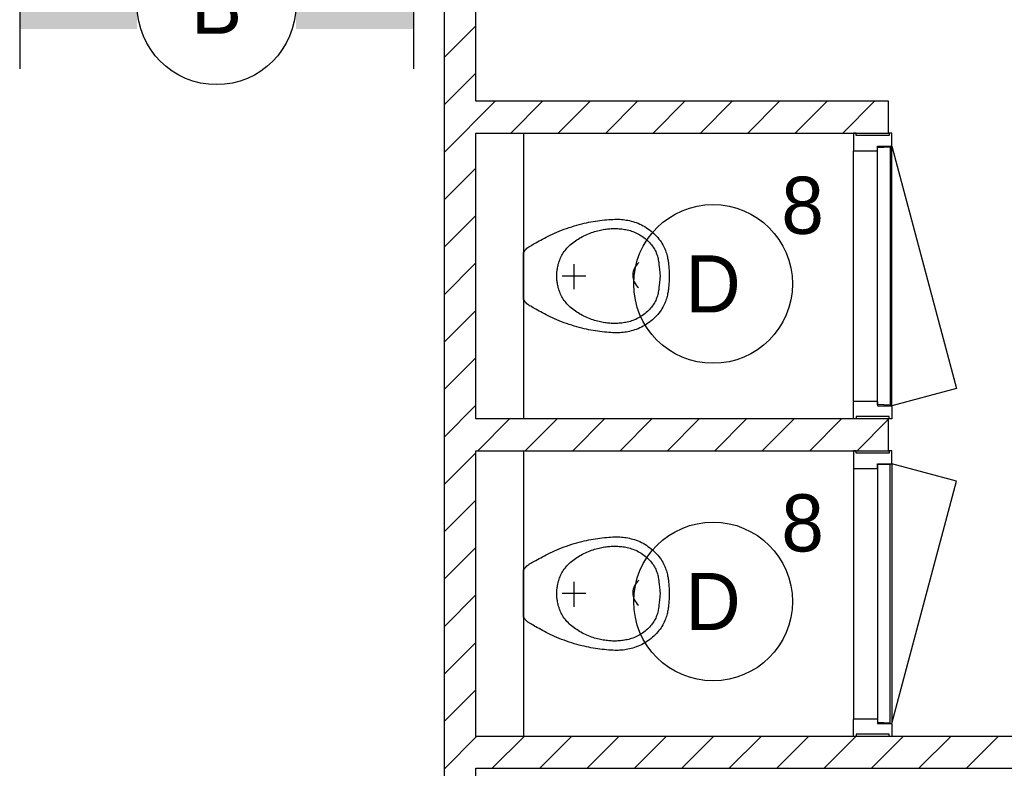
# Model space of a CAD drawing. Header units: millimetres. Extents: x -14827 to 65869, y -40284 to 56382.
# Tile 19 of 53: x 42876 to 45977, y 23810 to 26167. Entities that reach past the tile are written whole.
import ezdxf
from ezdxf.enums import TextEntityAlignment as Align

# ---------------------------------------------------------------- set-up
doc = ezdxf.new("R2010")
doc.units = ezdxf.units.MM
doc.header["$LTSCALE"] = 100
for name, color, linetype in [('AA32XI--_HOUT', 242, 'Continuous'), ('EL6311--', 130, 'Continuous'), ('xref', 9, 'Continuous')]:
    doc.layers.add(name, color=color, linetype=linetype)
doc.styles.add('BURO-018', font='BUROFONT', dxfattribs={"height": 180})

# ---------------------------------------------------------------- blocks, each defined once
blk = doc.blocks.new('1115B61240')
at = {"color": 0}
for p, q in [((-6.2, 2), (-6.2, -2)), ((6.2, 2), (6.2, -2))]:
    blk.add_line(p, q, dxfattribs=at)
at = {"color": 0, "linetype": 'Continuous'}
blk.add_circle((0, 0), 2.5, dxfattribs=at)
at = {"color": 0}
for points in [[(-2.5, 0.75), (-6.2, 0.75), (-2.5, -0.75), (-6.2, -0.75)], [(2.5, 0.75), (6.2, 0.75), (2.5, -0.75), (6.2, -0.75)]]:
    blk.add_solid(points, dxfattribs=at)
at = {"color": 0, "linetype": 'Continuous', "style": 'BURO-018'}
for tag, p in [('E_GKAST', (0, 8)), ('E_GROEP', (0, 5)), ('E_SGROEP', (4.5, 5)), ('E_ARMCODE', (0, 0)), ('E_SLET', (4.5, -3))]:
    blk.add_attdef(tag, text='', height=1.8, dxfattribs=at).set_placement(p, align=Align.MIDDLE)
blk = doc.blocks.new('1115B3A')
at = {"color": 0, "linetype": 'Continuous'}
blk.add_circle((0, 0), 2.5, dxfattribs=at)
at = {"color": 0, "linetype": 'Continuous', "style": 'BURO-018'}
for tag, p in [('E_GKAST', (0, 8)), ('E_GROEP', (0, 5)), ('E_SGROEP', (4.5, 5)), ('E_ARMCODE', (0, 0)), ('E_SLET', (4.5, -1))]:
    blk.add_attdef(tag, text='', height=1.8, dxfattribs=at).set_placement(p, align=Align.MIDDLE)

msp = doc.modelspace()

# ---------------------------------------------------------------- hatches: boundary and pattern name
at = {"layer": 'AA32XI--_HOUT'}
h = msp.add_hatch(dxfattribs=at)
h.set_pattern_fill('', color=256, scale=880, style=0, pattern_type=0)
h.set_pattern_definition([])
h.paths.add_polyline_path([(45502.6, 25810), (45502.6, 25756), (45504.6, 25754), (45575.6, 25754), (45577.6, 25756), (45577.6, 25769), (45620.6, 25769), (45622.6, 25771), (45622.6, 25810), (45614.6, 25810), (45614.6, 25802), (45510.6, 25802), (45510.6, 25810)])
h = msp.add_hatch(dxfattribs=at)
h.set_pattern_fill('', color=256, scale=880, angle=90, style=0, pattern_type=0)
h.set_pattern_definition([])
h.paths.add_polyline_path([(45502.6, 24910), (45502.6, 24964), (45504.6, 24966), (45575.6, 24966), (45577.6, 24964), (45577.6, 24951), (45620.6, 24951), (45622.6, 24949), (45622.6, 24910), (45614.6, 24910), (45614.6, 24918), (45510.6, 24918), (45510.6, 24910)])
h = msp.add_hatch(dxfattribs=at)
h.set_pattern_fill('', color=256, scale=880, style=0, pattern_type=0)
h.set_pattern_definition([])
h.paths.add_polyline_path([(45502.6, 24810), (45502.6, 24756), (45504.6, 24754), (45575.6, 24754), (45577.6, 24756), (45577.6, 24769), (45620.6, 24769), (45622.6, 24771), (45622.6, 24810), (45614.6, 24810), (45614.6, 24802), (45510.6, 24802), (45510.6, 24810)])
h = msp.add_hatch(dxfattribs=at)
h.set_pattern_fill('', color=256, scale=880, angle=90, style=0, pattern_type=0)
h.set_pattern_definition([])
h.paths.add_polyline_path([(45502.6, 23910), (45502.6, 23964), (45504.6, 23966), (45575.6, 23966), (45577.6, 23964), (45577.6, 23951), (45620.6, 23951), (45622.6, 23949), (45622.6, 23910), (45614.6, 23910), (45614.6, 23918), (45510.6, 23918), (45510.6, 23910)])

# ---------------------------------------------------------------- linework, layer by layer
at = {"layer": 'xref'}
for p, q in [((44212.6, 28810), (44212.6, 20010)), ((44312.6, 25910), (44312.6, 27700)), ((44212.6, 26047.8), (44312.6, 26147.8)), ((44212.6, 25898.5), (44312.6, 25998.5)), ((44212.6, 25749.1), (44373.5, 25910)), ((45612.6, 25910), (44312.6, 25910)), ((44422.9, 25810), (44522.9, 25910)), ((44572.2, 25810), (44672.2, 25910)), ((44721.6, 25810), (44821.6, 25910)), ((44870.9, 25810), (44970.9, 25910)), ((45020.2, 25810), (45120.2, 25910)), ((45169.6, 25810), (45269.6, 25910)), ((45318.9, 25810), (45418.9, 25910)), ((45468.3, 25810), (45568.3, 25910)), ((45612.6, 25810), (45612.6, 25910)), ((44312.6, 24910), (44312.6, 25810)), ((44312.6, 25810), (45512.6, 25810)), ((44462.6, 25810), (44462.6, 24910)), ((45512.6, 25810), (45512.6, 25810)), ((45512.6, 25810), (45612.6, 25810)), ((45502.6, 24966), (45502.6, 25754)), ((45577.6, 25765), (45617.6, 25767)), ((45577.6, 24955), (45577.6, 25765)), ((45577.6, 24966), (45577.6, 25754)), ((45617.6, 25767), (45617.6, 24953)), ((45622.6, 24951), (45622.6, 25769)), ((45622.6, 25769), (45827.1, 25005.8)), ((44212.6, 25599.8), (44312.6, 25699.8)), ((44212.6, 25450.4), (44312.6, 25550.4)), ((44646.1, 25524.2), (44653.5, 25526)), ((44653.5, 25526), (44660.9, 25527.6)), ((44660.9, 25527.6), (44668.1, 25529.1)), ((44668.1, 25529.1), (44675.2, 25530.4)), ((44675.2, 25530.4), (44682.3, 25531.7)), ((44682.3, 25531.7), (44689.4, 25532.8)), ((44689.4, 25532.8), (44696.4, 25533.8)), ((44696.4, 25533.8), (44703.5, 25534.8)), ((44703.5, 25534.8), (44710.5, 25535.6)), ((44710.5, 25535.6), (44717.5, 25536.4)), ((44717.5, 25536.4), (44724.3, 25537.1)), ((44724.3, 25537.1), (44731, 25537.6)), ((44731, 25537.6), (44737.6, 25538.1)), ((44737.6, 25538.1), (44743.9, 25538.4)), ((44743.9, 25538.4), (44749.9, 25538.6)), ((44749.9, 25538.6), (44755.6, 25538.7)), ((44755.6, 25538.7), (44761.1, 25538.7)), ((44761.1, 25538.7), (44766.3, 25538.5)), ((44766.3, 25538.5), (44771.4, 25538.2)), ((44771.4, 25538.2), (44776.4, 25537.7)), ((44776.4, 25537.7), (44781.4, 25537.1)), ((44781.4, 25537.1), (44786.4, 25536.3)), ((44786.4, 25536.3), (44791.4, 25535.4)), ((44791.4, 25535.4), (44796.6, 25534.3)), ((44796.6, 25534.3), (44801.8, 25533)), ((44801.8, 25533), (44807.2, 25531.5)), ((44807.2, 25531.5), (44812.5, 25529.9)), ((44812.5, 25529.9), (44817.9, 25528)), ((44817.9, 25528), (44823.4, 25526)), ((44823.4, 25526), (44828.8, 25523.7)), ((44553.8, 25491.7), (44560.7, 25494.8)), ((44560.7, 25494.8), (44567.8, 25498)), ((44567.8, 25498), (44575.2, 25501)), ((44575.2, 25501), (44582.8, 25504)), ((44582.8, 25504), (44590.6, 25507)), ((44590.6, 25507), (44598.6, 25509.8)), ((44598.6, 25509.8), (44606.6, 25512.6)), ((44606.6, 25512.6), (44614.7, 25515.2)), ((44614.7, 25515.2), (44622.7, 25517.7)), ((44622.7, 25517.7), (44630.6, 25520)), ((44630.6, 25520), (44638.4, 25522.2)), ((44638.4, 25522.2), (44646.1, 25524.2)), ((44667.4, 25492.9), (44672.2, 25494.8)), ((44672.2, 25494.8), (44677.1, 25496.6)), ((44677.1, 25496.6), (44681.9, 25498.3)), ((44681.9, 25498.3), (44686.6, 25499.8)), ((44686.6, 25499.8), (44691.3, 25501.2)), ((44691.3, 25501.2), (44696, 25502.5)), ((44696, 25502.5), (44700.6, 25503.6)), ((44700.6, 25503.6), (44705.2, 25504.6)), ((44705.2, 25504.6), (44709.7, 25505.5)), ((44709.7, 25505.5), (44714.1, 25506.3)), ((44714.1, 25506.3), (44718.4, 25507)), ((44718.4, 25507), (44722.7, 25507.6)), ((44722.7, 25507.6), (44726.9, 25508.1)), ((44726.9, 25508.1), (44731, 25508.5)), ((44731, 25508.5), (44735.1, 25508.8)), ((44735.1, 25508.8), (44739.1, 25509.1)), ((44739.1, 25509.1), (44743.1, 25509.2)), ((44743.1, 25509.2), (44747.2, 25509.3)), ((44747.2, 25509.3), (44751.3, 25509.3)), ((44751.3, 25509.3), (44755.3, 25509.2)), ((44755.3, 25509.2), (44759.5, 25509.1)), ((44759.5, 25509.1), (44763.6, 25508.8)), ((44763.6, 25508.8), (44767.9, 25508.5)), ((44767.9, 25508.5), (44772.1, 25508.1)), ((44772.1, 25508.1), (44776.4, 25507.5)), ((44776.4, 25507.5), (44780.7, 25506.8)), ((44780.7, 25506.8), (44785.1, 25506.1)), ((44785.1, 25506.1), (44789.5, 25505.1)), ((44789.5, 25505.1), (44794, 25504.1)), ((44794, 25504.1), (44798.5, 25502.9)), ((44798.5, 25502.9), (44803, 25501.5)), ((44803, 25501.5), (44807.5, 25500)), ((44807.5, 25500), (44811.9, 25498.3)), ((44811.9, 25498.3), (44816.4, 25496.4)), ((44816.4, 25496.4), (44820.8, 25494.3)), ((44820.8, 25494.3), (44825.1, 25492)), ((44828.8, 25523.7), (44834.1, 25521.1)), ((44834.1, 25521.1), (44839.4, 25518.4)), ((44839.4, 25518.4), (44844.6, 25515.4)), ((44844.6, 25515.4), (44849.7, 25512.1)), ((44849.7, 25512.1), (44854.7, 25508.7)), ((44854.7, 25508.7), (44859.6, 25505.1)), ((44859.6, 25505.1), (44864.4, 25501.4)), ((44864.4, 25501.4), (44869, 25497.5)), ((44869, 25497.5), (44873.4, 25493.5)), ((44497.4, 25462.2), (44502, 25464.8)), ((44502, 25464.8), (44506.8, 25467.5)), ((44506.8, 25467.5), (44511.9, 25470.3)), ((44511.9, 25470.3), (44517.2, 25473.2)), ((44517.2, 25473.2), (44522.7, 25476.2)), ((44522.7, 25476.2), (44528.5, 25479.2)), ((44528.5, 25479.2), (44534.5, 25482.3)), ((44534.5, 25482.3), (44540.7, 25485.4)), ((44540.7, 25485.4), (44547.1, 25488.6)), ((44547.1, 25488.6), (44553.8, 25491.7)), ((44613.9, 25461.5), (44617.8, 25464.6)), ((44617.8, 25464.6), (44621.8, 25467.7)), ((44621.8, 25467.7), (44626, 25470.6)), ((44626, 25470.6), (44630.3, 25473.5)), ((44630.3, 25473.5), (44634.6, 25476.2)), ((44634.6, 25476.2), (44639.1, 25478.9)), ((44639.1, 25478.9), (44643.7, 25481.5)), ((44643.7, 25481.5), (44648.3, 25484)), ((44648.3, 25484), (44653, 25486.4)), ((44653, 25486.4), (44657.8, 25488.7)), ((44657.8, 25488.7), (44662.6, 25490.8)), ((44662.6, 25490.8), (44667.4, 25492.9)), ((44825.1, 25492), (44829.4, 25489.6)), ((44829.4, 25489.6), (44833.6, 25487)), ((44833.6, 25487), (44837.7, 25484.2)), ((44837.7, 25484.2), (44841.7, 25481.3)), ((44841.7, 25481.3), (44845.5, 25478.2)), ((44845.5, 25478.2), (44849.3, 25475.1)), ((44849.3, 25475.1), (44852.9, 25471.8)), ((44852.9, 25471.8), (44856.3, 25468.5)), ((44856.3, 25468.5), (44859.6, 25465.2)), ((44859.6, 25465.2), (44862.7, 25461.7)), ((44873.4, 25493.5), (44877.7, 25489.4)), ((44877.7, 25489.4), (44881.7, 25485.2)), ((44881.7, 25485.2), (44885.6, 25480.9)), ((44885.6, 25480.9), (44889.3, 25476.5)), ((44889.3, 25476.5), (44892.7, 25472.1)), ((44892.7, 25472.1), (44895.9, 25467.6)), ((44895.9, 25467.6), (44898.9, 25463.1)), ((44462.6, 25433.4), (44465.4, 25437.9)), ((44462.6, 25286.6), (44462.6, 25433.4)), ((44465.4, 25437.9), (44468, 25441.6)), ((44468, 25441.6), (44470.6, 25444.6)), ((44470.6, 25444.6), (44473.3, 25447.2)), ((44473.3, 25447.2), (44476.1, 25449.4)), ((44476.1, 25449.4), (44479, 25451.5)), ((44479, 25451.5), (44482.1, 25453.4)), ((44482.1, 25453.4), (44485.5, 25455.4)), ((44485.5, 25455.4), (44489.2, 25457.5)), ((44489.2, 25457.5), (44493.1, 25459.8)), ((44493.1, 25459.8), (44497.4, 25462.2)), ((44585.7, 25429.1), (44588.1, 25433)), ((44588.1, 25433), (44590.7, 25436.8)), ((44590.7, 25436.8), (44593.6, 25440.6)), ((44593.6, 25440.6), (44596.6, 25444.3)), ((44596.6, 25444.3), (44599.7, 25447.9)), ((44599.7, 25447.9), (44603, 25451.4)), ((44603, 25451.4), (44606.5, 25454.9)), ((44606.5, 25454.9), (44610.1, 25458.2)), ((44610.1, 25458.2), (44613.9, 25461.5)), ((44862.7, 25461.7), (44865.6, 25458.2)), ((44865.6, 25458.2), (44868.3, 25454.7)), ((44868.3, 25454.7), (44870.9, 25451.2)), ((44870.9, 25451.2), (44873.3, 25447.6)), ((44873.3, 25447.6), (44875.4, 25444)), ((44875.4, 25444), (44877.3, 25440.4)), ((44877.3, 25440.4), (44879.1, 25436.9)), ((44879.1, 25436.9), (44880.7, 25433.2)), ((44880.7, 25433.2), (44882.1, 25429.6)), ((44898.9, 25463.1), (44901.6, 25458.6)), ((44901.6, 25458.6), (44904, 25454.1)), ((44904, 25454.1), (44906.2, 25449.6)), ((44906.2, 25449.6), (44908.2, 25445.1)), ((44908.2, 25445.1), (44910, 25440.6)), ((44910, 25440.6), (44911.5, 25436.3)), ((44911.5, 25436.3), (44912.9, 25432.1)), ((44572.4, 25397.3), (44573.5, 25401.2)), ((44573.5, 25401.2), (44574.7, 25405.2)), ((44574.7, 25405.2), (44576.1, 25409.2)), ((44576.1, 25409.2), (44577.7, 25413.2)), ((44577.7, 25413.2), (44579.4, 25417.2)), ((44579.4, 25417.2), (44581.3, 25421.2)), ((44581.3, 25421.2), (44583.4, 25425.2)), ((44583.4, 25425.2), (44585.7, 25429.1)), ((44882.1, 25429.6), (44883.3, 25425.9)), ((44883.3, 25425.9), (44884.4, 25422.2)), ((44884.4, 25422.2), (44885.5, 25418.5)), ((44885.5, 25418.5), (44886.4, 25414.7)), ((44886.4, 25414.7), (44887.2, 25410.8)), ((44887.2, 25410.8), (44888, 25406.5)), ((44888, 25406.5), (44888.8, 25401.6)), ((44888.8, 25401.6), (44889.5, 25395.8)), ((44912.9, 25432.1), (44914.1, 25428)), ((44914.1, 25428), (44915.1, 25424)), ((44915.1, 25424), (44916, 25420.2)), ((44916, 25420.2), (44916.8, 25416.5)), ((44916.8, 25416.5), (44917.5, 25412.9)), ((44917.5, 25412.9), (44918.1, 25409.4)), ((44918.1, 25409.4), (44918.6, 25405.9)), ((44918.6, 25405.9), (44919.1, 25402.3)), ((44919.1, 25402.3), (44919.5, 25398.6)), ((44212.6, 25301.1), (44312.6, 25401.1)), ((44567.7, 25369.1), (44567.9, 25371.2)), ((44567.9, 25371.2), (44568.2, 25373.7)), ((44568.2, 25373.7), (44568.5, 25376.4)), ((44568.5, 25376.4), (44568.9, 25379.4)), ((44568.9, 25379.4), (44569.4, 25382.7)), ((44569.4, 25382.7), (44570, 25386.1)), ((44570, 25386.1), (44570.7, 25389.7)), ((44570.7, 25389.7), (44571.5, 25393.5)), ((44571.5, 25393.5), (44572.4, 25397.3)), ((44622.6, 25318.7), (44622.6, 25397.1)), ((44889.5, 25395.8), (44890.2, 25388.8)), ((44890.2, 25388.8), (44891, 25380.4)), ((44891, 25380.4), (44891.8, 25370.2)), ((44919.5, 25398.6), (44919.9, 25394.8)), ((44919.9, 25394.8), (44920.3, 25390.8)), ((44920.3, 25390.8), (44920.6, 25386.7)), ((44920.6, 25386.7), (44920.9, 25382.5)), ((44920.9, 25382.5), (44921.2, 25378.1)), ((44921.2, 25378.1), (44921.5, 25373.7)), ((44921.5, 25373.7), (44921.6, 25369.1)), ((44567.3, 25363.1), (44567.4, 25364.3)), ((44567.3, 25362), (44567.3, 25363.1)), ((44567.3, 25361), (44567.3, 25362)), ((44567.3, 25360), (44567.3, 25361)), ((44567.3, 25359.1), (44567.3, 25360)), ((44567.3, 25358.1), (44567.3, 25359.1)), ((44567.3, 25357), (44567.3, 25358.1)), ((44567.4, 25355.8), (44567.3, 25357)), ((44567.4, 25364.3), (44567.5, 25365.7)), ((44567.5, 25354.4), (44567.4, 25355.8)), ((44567.5, 25365.7), (44567.6, 25367.3)), ((44567.6, 25352.8), (44567.5, 25354.4)), ((44567.6, 25367.3), (44567.7, 25369.1)), ((44567.7, 25350.9), (44567.6, 25352.8)), ((44567.9, 25348.8), (44567.7, 25350.9)), ((44568.2, 25346.4), (44567.9, 25348.8)), ((44568.5, 25343.6), (44568.2, 25346.4)), ((44568.9, 25340.6), (44568.5, 25343.6)), ((44569.4, 25337.4), (44568.9, 25340.6)), ((44659.2, 25360), (44584.6, 25360)), ((44891, 25339.6), (44890.2, 25331.2)), ((44891.8, 25349.9), (44891, 25339.6)), ((44891.8, 25370.2), (44892.7, 25357.9)), ((44892.7, 25362.1), (44891.8, 25349.9)), ((44921.2, 25341.9), (44920.9, 25337.6)), ((44921.5, 25346.4), (44921.2, 25341.9)), ((44921.6, 25350.9), (44921.5, 25346.4)), ((44921.6, 25369.1), (44921.7, 25364.6)), ((44921.7, 25355.4), (44921.6, 25350.9)), ((44921.7, 25364.6), (44921.8, 25360)), ((44921.8, 25360), (44921.7, 25355.4)), ((44570, 25333.9), (44569.4, 25337.4)), ((44570.7, 25330.3), (44570, 25333.9)), ((44571.5, 25326.5), (44570.7, 25330.3)), ((44572.4, 25322.7), (44571.5, 25326.5)), ((44573.5, 25318.8), (44572.4, 25322.7)), ((44574.7, 25314.8), (44573.5, 25318.8)), ((44576.1, 25310.9), (44574.7, 25314.8)), ((44577.7, 25306.8), (44576.1, 25310.9)), ((44887.2, 25309.3), (44886.4, 25305.4)), ((44888, 25313.5), (44887.2, 25309.3)), ((44888.8, 25318.4), (44888, 25313.5)), ((44889.5, 25324.2), (44888.8, 25318.4)), ((44890.2, 25331.2), (44889.5, 25324.2)), ((44918.1, 25310.6), (44917.5, 25307.1)), ((44918.6, 25314.2), (44918.1, 25310.6)), ((44919.1, 25317.8), (44918.6, 25314.2)), ((44919.5, 25321.4), (44919.1, 25317.8)), ((44919.9, 25325.2), (44919.5, 25321.4)), ((44920.3, 25329.2), (44919.9, 25325.2)), ((44920.6, 25333.3), (44920.3, 25329.2)), ((44920.9, 25337.6), (44920.6, 25333.3)), ((44465.4, 25282.2), (44462.6, 25286.6)), ((44468, 25278.5), (44465.4, 25282.2)), ((44470.6, 25275.4), (44468, 25278.5)), ((44579.4, 25302.8), (44577.7, 25306.8)), ((44581.3, 25298.8), (44579.4, 25302.8)), ((44583.4, 25294.9), (44581.3, 25298.8)), ((44585.7, 25290.9), (44583.4, 25294.9)), ((44588.1, 25287), (44585.7, 25290.9)), ((44590.7, 25283.2), (44588.1, 25287)), ((44593.6, 25279.4), (44590.7, 25283.2)), ((44596.6, 25275.8), (44593.6, 25279.4)), ((44877.3, 25279.6), (44875.4, 25276)), ((44879.1, 25283.2), (44877.3, 25279.6)), ((44880.7, 25286.8), (44879.1, 25283.2)), ((44882.1, 25290.4), (44880.7, 25286.8)), ((44883.3, 25294.1), (44882.1, 25290.4)), ((44884.4, 25297.8), (44883.3, 25294.1)), ((44885.5, 25301.6), (44884.4, 25297.8)), ((44886.4, 25305.4), (44885.5, 25301.6)), ((44910, 25279.4), (44908.2, 25275)), ((44911.5, 25283.7), (44910, 25279.4)), ((44912.9, 25288), (44911.5, 25283.7)), ((44914.1, 25292.1), (44912.9, 25288)), ((44915.1, 25296), (44914.1, 25292.1)), ((44916, 25299.8), (44915.1, 25296)), ((44916.8, 25303.5), (44916, 25299.8)), ((44917.5, 25307.1), (44916.8, 25303.5)), ((44212.6, 25151.8), (44312.6, 25251.8)), ((44473.3, 25272.8), (44470.6, 25275.4)), ((44476.1, 25270.6), (44473.3, 25272.8)), ((44479, 25268.6), (44476.1, 25270.6)), ((44482.1, 25266.6), (44479, 25268.6)), ((44485.5, 25264.7), (44482.1, 25266.6)), ((44489.2, 25262.5), (44485.5, 25264.7)), ((44493.1, 25260.2), (44489.2, 25262.5)), ((44497.4, 25257.8), (44493.1, 25260.2)), ((44502, 25255.2), (44497.4, 25257.8)), ((44506.8, 25252.5), (44502, 25255.2)), ((44511.9, 25249.7), (44506.8, 25252.5)), ((44517.2, 25246.8), (44511.9, 25249.7)), ((44522.7, 25243.9), (44517.2, 25246.8)), ((44599.7, 25272.1), (44596.6, 25275.8)), ((44603, 25268.6), (44599.7, 25272.1)), ((44606.5, 25265.2), (44603, 25268.6)), ((44610.1, 25261.8), (44606.5, 25265.2)), ((44613.9, 25258.6), (44610.1, 25261.8)), ((44617.8, 25255.4), (44613.9, 25258.6)), ((44621.8, 25252.4), (44617.8, 25255.4)), ((44626, 25249.4), (44621.8, 25252.4)), ((44630.3, 25246.6), (44626, 25249.4)), ((44634.6, 25243.8), (44630.3, 25246.6)), ((44852.9, 25248.2), (44849.3, 25245)), ((44856.3, 25251.5), (44852.9, 25248.2)), ((44859.6, 25254.9), (44856.3, 25251.5)), ((44862.7, 25258.3), (44859.6, 25254.9)), ((44865.6, 25261.8), (44862.7, 25258.3)), ((44868.3, 25265.3), (44865.6, 25261.8)), ((44870.9, 25268.9), (44868.3, 25265.3)), ((44873.3, 25272.4), (44870.9, 25268.9)), ((44875.4, 25276), (44873.3, 25272.4)), ((44892.7, 25247.9), (44889.3, 25243.5)), ((44895.9, 25252.4), (44892.7, 25247.9)), ((44898.9, 25256.9), (44895.9, 25252.4)), ((44901.6, 25261.4), (44898.9, 25256.9)), ((44904, 25266), (44901.6, 25261.4)), ((44906.2, 25270.5), (44904, 25266)), ((44908.2, 25275), (44906.2, 25270.5)), ((44528.5, 25240.8), (44522.7, 25243.9)), ((44534.5, 25237.7), (44528.5, 25240.8)), ((44540.7, 25234.6), (44534.5, 25237.7)), ((44547.1, 25231.5), (44540.7, 25234.6)), ((44553.8, 25228.3), (44547.1, 25231.5)), ((44560.7, 25225.2), (44553.8, 25228.3)), ((44567.8, 25222.1), (44560.7, 25225.2)), ((44575.2, 25219), (44567.8, 25222.1)), ((44582.8, 25216), (44575.2, 25219)), ((44590.6, 25213.1), (44582.8, 25216)), ((44639.1, 25241.1), (44634.6, 25243.8)), ((44643.7, 25238.5), (44639.1, 25241.1)), ((44648.3, 25236), (44643.7, 25238.5)), ((44653, 25233.7), (44648.3, 25236)), ((44657.8, 25231.4), (44653, 25233.7)), ((44662.6, 25229.2), (44657.8, 25231.4)), ((44667.4, 25227.1), (44662.6, 25229.2)), ((44672.2, 25225.2), (44667.4, 25227.1)), ((44677.1, 25223.4), (44672.2, 25225.2)), ((44681.9, 25221.7), (44677.1, 25223.4)), ((44686.6, 25220.2), (44681.9, 25221.7)), ((44691.3, 25218.8), (44686.6, 25220.2)), ((44696, 25217.6), (44691.3, 25218.8)), ((44700.6, 25216.4), (44696, 25217.6)), ((44705.2, 25215.4), (44700.6, 25216.4)), ((44709.7, 25214.5), (44705.2, 25215.4)), ((44794, 25216), (44789.5, 25214.9)), ((44798.5, 25217.2), (44794, 25216)), ((44803, 25218.5), (44798.5, 25217.2)), ((44807.5, 25220.1), (44803, 25218.5)), ((44811.9, 25221.8), (44807.5, 25220.1)), ((44816.4, 25223.6), (44811.9, 25221.8)), ((44820.8, 25225.7), (44816.4, 25223.6)), ((44825.1, 25228), (44820.8, 25225.7)), ((44829.4, 25230.5), (44825.1, 25228)), ((44833.6, 25233.1), (44829.4, 25230.5)), ((44837.7, 25235.9), (44833.6, 25233.1)), ((44841.7, 25238.8), (44837.7, 25235.9)), ((44845.5, 25241.8), (44841.7, 25238.8)), ((44849.3, 25245), (44845.5, 25241.8)), ((44864.4, 25218.6), (44859.6, 25214.9)), ((44869, 25222.5), (44864.4, 25218.6)), ((44873.4, 25226.5), (44869, 25222.5)), ((44877.7, 25230.7), (44873.4, 25226.5)), ((44881.7, 25234.9), (44877.7, 25230.7)), ((44885.6, 25239.2), (44881.7, 25234.9)), ((44889.3, 25243.5), (44885.6, 25239.2)), ((44598.6, 25210.2), (44590.6, 25213.1)), ((44606.6, 25207.5), (44598.6, 25210.2)), ((44614.7, 25204.8), (44606.6, 25207.5)), ((44622.7, 25202.3), (44614.7, 25204.8)), ((44630.6, 25200), (44622.7, 25202.3)), ((44638.4, 25197.9), (44630.6, 25200)), ((44646.1, 25195.9), (44638.4, 25197.9)), ((44653.5, 25194.1), (44646.1, 25195.9)), ((44660.9, 25192.5), (44653.5, 25194.1)), ((44668.1, 25191), (44660.9, 25192.5)), ((44675.2, 25189.6), (44668.1, 25191)), ((44682.3, 25188.4), (44675.2, 25189.6)), ((44689.4, 25187.3), (44682.3, 25188.4)), ((44696.4, 25186.2), (44689.4, 25187.3)), ((44703.5, 25185.3), (44696.4, 25186.2)), ((44710.5, 25184.4), (44703.5, 25185.3)), ((44714.1, 25213.7), (44709.7, 25214.5)), ((44717.5, 25183.7), (44710.5, 25184.4)), ((44718.4, 25213.1), (44714.1, 25213.7)), ((44722.7, 25212.5), (44718.4, 25213.1)), ((44726.9, 25212), (44722.7, 25212.5)), ((44731, 25211.5), (44726.9, 25212)), ((44735.1, 25211.2), (44731, 25211.5)), ((44739.1, 25211), (44735.1, 25211.2)), ((44743.1, 25210.8), (44739.1, 25211)), ((44747.2, 25210.7), (44743.1, 25210.8)), ((44751.3, 25210.7), (44747.2, 25210.7)), ((44755.3, 25210.8), (44751.3, 25210.7)), ((44759.5, 25211), (44755.3, 25210.8)), ((44763.6, 25211.2), (44759.5, 25211)), ((44767.9, 25211.5), (44763.6, 25211.2)), ((44772.1, 25212), (44767.9, 25211.5)), ((44776.4, 25212.5), (44772.1, 25212)), ((44780.7, 25213.2), (44776.4, 25212.5)), ((44785.1, 25214), (44780.7, 25213.2)), ((44789.5, 25214.9), (44785.1, 25214)), ((44791.4, 25184.7), (44786.4, 25183.7)), ((44796.6, 25185.8), (44791.4, 25184.7)), ((44801.8, 25187), (44796.6, 25185.8)), ((44807.2, 25188.5), (44801.8, 25187)), ((44812.5, 25190.2), (44807.2, 25188.5)), ((44817.9, 25192), (44812.5, 25190.2)), ((44823.4, 25194.1), (44817.9, 25192)), ((44828.8, 25196.4), (44823.4, 25194.1)), ((44834.1, 25198.9), (44828.8, 25196.4)), ((44839.4, 25201.7), (44834.1, 25198.9)), ((44844.6, 25204.7), (44839.4, 25201.7)), ((44849.7, 25207.9), (44844.6, 25204.7)), ((44854.7, 25211.3), (44849.7, 25207.9)), ((44859.6, 25214.9), (44854.7, 25211.3)), ((44724.3, 25183), (44717.5, 25183.7)), ((44731, 25182.4), (44724.3, 25183)), ((44737.6, 25182), (44731, 25182.4)), ((44743.9, 25181.6), (44737.6, 25182)), ((44749.9, 25181.4), (44743.9, 25181.6)), ((44755.6, 25181.3), (44749.9, 25181.4)), ((44761.1, 25181.4), (44755.6, 25181.3)), ((44766.3, 25181.5), (44761.1, 25181.4)), ((44771.4, 25181.9), (44766.3, 25181.5)), ((44776.4, 25182.3), (44771.4, 25181.9)), ((44781.4, 25183), (44776.4, 25182.3)), ((44786.4, 25183.7), (44781.4, 25183)), ((44212.6, 25002.4), (44312.6, 25102.4)), ((45827.1, 25005.8), (45622.6, 24951)), ((44212.6, 24853.1), (44312.6, 24953.1)), ((45617.6, 24953), (45577.6, 24955)), ((45512.6, 24910), (44312.6, 24910)), ((44318.9, 24810), (44418.9, 24910)), ((44468.3, 24810), (44568.3, 24910)), ((44617.6, 24810), (44717.6, 24910)), ((44767, 24810), (44867, 24910)), ((44916.3, 24810), (45016.3, 24910)), ((45065.6, 24810), (45165.6, 24910)), ((45215, 24810), (45315, 24910)), ((45364.3, 24810), (45464.3, 24910)), ((45612.6, 24910), (45512.6, 24910)), ((45512.6, 24910), (45512.6, 24910)), ((45513.7, 24810), (45612.6, 24909)), ((45612.6, 24810), (45612.6, 24910)), ((44212.6, 24703.7), (44312.6, 24803.7)), ((44312.6, 23910), (44312.6, 24810)), ((44312.6, 24810), (45512.6, 24810)), ((44462.6, 24810), (44462.6, 23910)), ((45512.6, 24810), (45512.6, 24810)), ((45512.6, 24810), (45612.6, 24810)), ((45502.6, 24754), (45502.6, 23966)), ((45617.6, 24767), (45577.6, 24765)), ((45577.6, 24765), (45577.6, 23955)), ((45577.6, 24754), (45577.6, 23966)), ((45617.6, 23953), (45617.6, 24767)), ((45827.1, 24714.2), (45622.6, 24769)), ((45622.6, 24769), (45622.6, 23951)), ((45622.6, 23951), (45827.1, 24714.2)), ((44212.6, 24554.4), (44312.6, 24654.4)), ((44689.4, 24532.8), (44696.4, 24533.8)), ((44696.4, 24533.8), (44703.5, 24534.8)), ((44703.5, 24534.8), (44710.5, 24535.6)), ((44710.5, 24535.6), (44717.5, 24536.4)), ((44717.5, 24536.4), (44724.3, 24537.1)), ((44724.3, 24537.1), (44731, 24537.6)), ((44731, 24537.6), (44737.6, 24538.1)), ((44737.6, 24538.1), (44743.9, 24538.4)), ((44743.9, 24538.4), (44749.9, 24538.6)), ((44749.9, 24538.6), (44755.6, 24538.7)), ((44755.6, 24538.7), (44761.1, 24538.7)), ((44761.1, 24538.7), (44766.3, 24538.5)), ((44766.3, 24538.5), (44771.4, 24538.2)), ((44771.4, 24538.2), (44776.4, 24537.7)), ((44776.4, 24537.7), (44781.4, 24537.1)), ((44781.4, 24537.1), (44786.4, 24536.3)), ((44786.4, 24536.3), (44791.4, 24535.4)), ((44791.4, 24535.4), (44796.6, 24534.3)), ((44796.6, 24534.3), (44801.8, 24533)), ((44801.8, 24533), (44807.2, 24531.5)), ((44212.6, 24405), (44312.6, 24505)), ((44575.2, 24501), (44582.8, 24504)), ((44582.8, 24504), (44590.6, 24507)), ((44590.6, 24507), (44598.6, 24509.8)), ((44598.6, 24509.8), (44606.6, 24512.6)), ((44606.6, 24512.6), (44614.7, 24515.2)), ((44614.7, 24515.2), (44622.7, 24517.7)), ((44622.7, 24517.7), (44630.6, 24520)), ((44630.6, 24520), (44638.4, 24522.2)), ((44638.4, 24522.2), (44646.1, 24524.2)), ((44646.1, 24524.2), (44653.5, 24526)), ((44653.5, 24526), (44660.9, 24527.6)), ((44660.9, 24527.6), (44668.1, 24529.1)), ((44668.1, 24529.1), (44675.2, 24530.4)), ((44675.2, 24530.4), (44682.3, 24531.7)), ((44682.3, 24531.7), (44689.4, 24532.8)), ((44691.3, 24501.2), (44696, 24502.5)), ((44696, 24502.5), (44700.6, 24503.6)), ((44700.6, 24503.6), (44705.2, 24504.6)), ((44705.2, 24504.6), (44709.7, 24505.5)), ((44709.7, 24505.5), (44714.1, 24506.3)), ((44714.1, 24506.3), (44718.4, 24507)), ((44718.4, 24507), (44722.7, 24507.6)), ((44722.7, 24507.6), (44726.9, 24508.1)), ((44726.9, 24508.1), (44731, 24508.5)), ((44731, 24508.5), (44735.1, 24508.8)), ((44735.1, 24508.8), (44739.1, 24509.1)), ((44739.1, 24509.1), (44743.1, 24509.2)), ((44743.1, 24509.2), (44747.2, 24509.3)), ((44747.2, 24509.3), (44751.3, 24509.3)), ((44751.3, 24509.3), (44755.3, 24509.2)), ((44755.3, 24509.2), (44759.5, 24509.1)), ((44759.5, 24509.1), (44763.6, 24508.8)), ((44763.6, 24508.8), (44767.9, 24508.5)), ((44767.9, 24508.5), (44772.1, 24508.1)), ((44772.1, 24508.1), (44776.4, 24507.5)), ((44776.4, 24507.5), (44780.7, 24506.8)), ((44780.7, 24506.8), (44785.1, 24506.1)), ((44785.1, 24506.1), (44789.5, 24505.1)), ((44789.5, 24505.1), (44794, 24504.1)), ((44794, 24504.1), (44798.5, 24502.9)), ((44798.5, 24502.9), (44803, 24501.5)), ((44807.2, 24531.5), (44812.5, 24529.9)), ((44812.5, 24529.9), (44817.9, 24528)), ((44817.9, 24528), (44823.4, 24526)), ((44823.4, 24526), (44828.8, 24523.7)), ((44828.8, 24523.7), (44834.1, 24521.1)), ((44834.1, 24521.1), (44839.4, 24518.4)), ((44839.4, 24518.4), (44844.6, 24515.4)), ((44844.6, 24515.4), (44849.7, 24512.1)), ((44849.7, 24512.1), (44854.7, 24508.7)), ((44854.7, 24508.7), (44859.6, 24505.1)), ((44859.6, 24505.1), (44864.4, 24501.4)), ((44511.9, 24470.3), (44517.2, 24473.2)), ((44517.2, 24473.2), (44522.7, 24476.2)), ((44522.7, 24476.2), (44528.5, 24479.2)), ((44528.5, 24479.2), (44534.5, 24482.3)), ((44534.5, 24482.3), (44540.7, 24485.4)), ((44540.7, 24485.4), (44547.1, 24488.6)), ((44547.1, 24488.6), (44553.8, 24491.7)), ((44553.8, 24491.7), (44560.7, 24494.8)), ((44560.7, 24494.8), (44567.8, 24498)), ((44567.8, 24498), (44575.2, 24501)), ((44626, 24470.6), (44630.3, 24473.5)), ((44630.3, 24473.5), (44634.6, 24476.2)), ((44634.6, 24476.2), (44639.1, 24478.9)), ((44639.1, 24478.9), (44643.7, 24481.5)), ((44643.7, 24481.5), (44648.3, 24484)), ((44648.3, 24484), (44653, 24486.4)), ((44653, 24486.4), (44657.8, 24488.7)), ((44657.8, 24488.7), (44662.6, 24490.8)), ((44662.6, 24490.8), (44667.4, 24492.9)), ((44667.4, 24492.9), (44672.2, 24494.8)), ((44672.2, 24494.8), (44677.1, 24496.6)), ((44677.1, 24496.6), (44681.9, 24498.3)), ((44681.9, 24498.3), (44686.6, 24499.8)), ((44686.6, 24499.8), (44691.3, 24501.2)), ((44803, 24501.5), (44807.5, 24500)), ((44807.5, 24500), (44811.9, 24498.3)), ((44811.9, 24498.3), (44816.4, 24496.4)), ((44816.4, 24496.4), (44820.8, 24494.3)), ((44820.8, 24494.3), (44825.1, 24492)), ((44825.1, 24492), (44829.4, 24489.6)), ((44829.4, 24489.6), (44833.6, 24487)), ((44833.6, 24487), (44837.7, 24484.2)), ((44837.7, 24484.2), (44841.7, 24481.3)), ((44841.7, 24481.3), (44845.5, 24478.2)), ((44845.5, 24478.2), (44849.3, 24475.1)), ((44849.3, 24475.1), (44852.9, 24471.8)), ((44852.9, 24471.8), (44856.3, 24468.5)), ((44864.4, 24501.4), (44869, 24497.5)), ((44869, 24497.5), (44873.4, 24493.5)), ((44873.4, 24493.5), (44877.7, 24489.4)), ((44877.7, 24489.4), (44881.7, 24485.2)), ((44881.7, 24485.2), (44885.6, 24480.9)), ((44885.6, 24480.9), (44889.3, 24476.5)), ((44889.3, 24476.5), (44892.7, 24472.1)), ((44892.7, 24472.1), (44895.9, 24467.6)), ((44465.4, 24437.9), (44468, 24441.6)), ((44468, 24441.6), (44470.6, 24444.6)), ((44470.6, 24444.6), (44473.3, 24447.2)), ((44473.3, 24447.2), (44476.1, 24449.4)), ((44476.1, 24449.4), (44479, 24451.5)), ((44479, 24451.5), (44482.1, 24453.4)), ((44482.1, 24453.4), (44485.5, 24455.4)), ((44485.5, 24455.4), (44489.2, 24457.5)), ((44489.2, 24457.5), (44493.1, 24459.8)), ((44493.1, 24459.8), (44497.4, 24462.2)), ((44497.4, 24462.2), (44502, 24464.8)), ((44502, 24464.8), (44506.8, 24467.5)), ((44506.8, 24467.5), (44511.9, 24470.3)), ((44590.7, 24436.8), (44593.6, 24440.6)), ((44593.6, 24440.6), (44596.6, 24444.3)), ((44596.6, 24444.3), (44599.7, 24447.9)), ((44599.7, 24447.9), (44603, 24451.4)), ((44603, 24451.4), (44606.5, 24454.9)), ((44606.5, 24454.9), (44610.1, 24458.2)), ((44610.1, 24458.2), (44613.9, 24461.5)), ((44613.9, 24461.5), (44617.8, 24464.6)), ((44617.8, 24464.6), (44621.8, 24467.7)), ((44621.8, 24467.7), (44626, 24470.6)), ((44856.3, 24468.5), (44859.6, 24465.2)), ((44859.6, 24465.2), (44862.7, 24461.7)), ((44862.7, 24461.7), (44865.6, 24458.2)), ((44865.6, 24458.2), (44868.3, 24454.7)), ((44868.3, 24454.7), (44870.9, 24451.2)), ((44870.9, 24451.2), (44873.3, 24447.6)), ((44873.3, 24447.6), (44875.4, 24444)), ((44875.4, 24444), (44877.3, 24440.4)), ((44877.3, 24440.4), (44879.1, 24436.9)), ((44895.9, 24467.6), (44898.9, 24463.1)), ((44898.9, 24463.1), (44901.6, 24458.6)), ((44901.6, 24458.6), (44904, 24454.1)), ((44904, 24454.1), (44906.2, 24449.6)), ((44906.2, 24449.6), (44908.2, 24445.1)), ((44908.2, 24445.1), (44910, 24440.6)), ((44910, 24440.6), (44911.5, 24436.3)), ((44462.6, 24433.4), (44465.4, 24437.9)), ((44462.6, 24286.6), (44462.6, 24433.4)), ((44574.7, 24405.2), (44576.1, 24409.2)), ((44576.1, 24409.2), (44577.7, 24413.2)), ((44577.7, 24413.2), (44579.4, 24417.2)), ((44579.4, 24417.2), (44581.3, 24421.2)), ((44581.3, 24421.2), (44583.4, 24425.2)), ((44583.4, 24425.2), (44585.7, 24429.1)), ((44585.7, 24429.1), (44588.1, 24433)), ((44588.1, 24433), (44590.7, 24436.8)), ((44879.1, 24436.9), (44880.7, 24433.2)), ((44880.7, 24433.2), (44882.1, 24429.6)), ((44882.1, 24429.6), (44883.3, 24425.9)), ((44883.3, 24425.9), (44884.4, 24422.2)), ((44884.4, 24422.2), (44885.5, 24418.5)), ((44885.5, 24418.5), (44886.4, 24414.7)), ((44886.4, 24414.7), (44887.2, 24410.8)), ((44887.2, 24410.8), (44888, 24406.5)), ((44911.5, 24436.3), (44912.9, 24432.1)), ((44912.9, 24432.1), (44914.1, 24428)), ((44914.1, 24428), (44915.1, 24424)), ((44915.1, 24424), (44916, 24420.2)), ((44916, 24420.2), (44916.8, 24416.5)), ((44916.8, 24416.5), (44917.5, 24412.9)), ((44917.5, 24412.9), (44918.1, 24409.4)), ((44918.1, 24409.4), (44918.6, 24405.9)), ((44568.5, 24376.4), (44568.9, 24379.4)), ((44568.9, 24379.4), (44569.4, 24382.7)), ((44569.4, 24382.7), (44570, 24386.1)), ((44570, 24386.1), (44570.7, 24389.7)), ((44570.7, 24389.7), (44571.5, 24393.5)), ((44571.5, 24393.5), (44572.4, 24397.3)), ((44572.4, 24397.3), (44573.5, 24401.2)), ((44573.5, 24401.2), (44574.7, 24405.2)), ((44622.6, 24318.7), (44622.6, 24397.1)), ((44888, 24406.5), (44888.8, 24401.6)), ((44888.8, 24401.6), (44889.5, 24395.8)), ((44889.5, 24395.8), (44890.2, 24388.8)), ((44890.2, 24388.8), (44891, 24380.4)), ((44891, 24380.4), (44891.8, 24370.2)), ((44918.6, 24405.9), (44919.1, 24402.3)), ((44919.1, 24402.3), (44919.5, 24398.6)), ((44919.5, 24398.6), (44919.9, 24394.8)), ((44919.9, 24394.8), (44920.3, 24390.8)), ((44920.3, 24390.8), (44920.6, 24386.7)), ((44920.6, 24386.7), (44920.9, 24382.5)), ((44920.9, 24382.5), (44921.2, 24378.1)), ((44921.2, 24378.1), (44921.5, 24373.7)), ((44212.6, 24255.7), (44312.6, 24355.7)), ((44567.3, 24363.1), (44567.4, 24364.3)), ((44567.3, 24362), (44567.3, 24363.1)), ((44567.3, 24361), (44567.3, 24362)), ((44567.3, 24360), (44567.3, 24361)), ((44567.3, 24359.1), (44567.3, 24360)), ((44567.3, 24358.1), (44567.3, 24359.1)), ((44567.3, 24357), (44567.3, 24358.1)), ((44567.4, 24355.8), (44567.3, 24357)), ((44567.4, 24364.3), (44567.5, 24365.7)), ((44567.5, 24354.4), (44567.4, 24355.8)), ((44567.5, 24365.7), (44567.6, 24367.3)), ((44567.6, 24352.8), (44567.5, 24354.4)), ((44567.6, 24367.3), (44567.7, 24369.1)), ((44567.7, 24350.9), (44567.6, 24352.8)), ((44567.7, 24369.1), (44567.9, 24371.2)), ((44567.9, 24348.8), (44567.7, 24350.9)), ((44567.9, 24371.2), (44568.2, 24373.7)), ((44568.2, 24346.4), (44567.9, 24348.8)), ((44568.2, 24373.7), (44568.5, 24376.4)), ((44659.2, 24360), (44584.6, 24360)), ((44891.8, 24349.9), (44891, 24339.6)), ((44891.8, 24370.2), (44892.7, 24357.9)), ((44892.7, 24362.1), (44891.8, 24349.9)), ((44921.5, 24373.7), (44921.6, 24369.1)), ((44921.6, 24350.9), (44921.5, 24346.4)), ((44921.6, 24369.1), (44921.7, 24364.6)), ((44921.7, 24355.4), (44921.6, 24350.9)), ((44921.7, 24364.6), (44921.8, 24360)), ((44921.8, 24360), (44921.7, 24355.4)), ((44568.5, 24343.6), (44568.2, 24346.4)), ((44568.9, 24340.6), (44568.5, 24343.6)), ((44569.4, 24337.4), (44568.9, 24340.6)), ((44570, 24333.9), (44569.4, 24337.4)), ((44570.7, 24330.3), (44570, 24333.9)), ((44571.5, 24326.5), (44570.7, 24330.3)), ((44572.4, 24322.7), (44571.5, 24326.5)), ((44573.5, 24318.8), (44572.4, 24322.7)), ((44574.7, 24314.8), (44573.5, 24318.8)), ((44888.8, 24318.4), (44888, 24313.5)), ((44889.5, 24324.2), (44888.8, 24318.4)), ((44890.2, 24331.2), (44889.5, 24324.2)), ((44891, 24339.6), (44890.2, 24331.2)), ((44919.1, 24317.8), (44918.6, 24314.2)), ((44919.5, 24321.4), (44919.1, 24317.8)), ((44919.9, 24325.2), (44919.5, 24321.4)), ((44920.3, 24329.2), (44919.9, 24325.2)), ((44920.6, 24333.3), (44920.3, 24329.2)), ((44920.9, 24337.6), (44920.6, 24333.3)), ((44921.2, 24341.9), (44920.9, 24337.6)), ((44921.5, 24346.4), (44921.2, 24341.9)), ((44465.4, 24282.2), (44462.6, 24286.6)), ((44576.1, 24310.9), (44574.7, 24314.8)), ((44577.7, 24306.8), (44576.1, 24310.9)), ((44579.4, 24302.8), (44577.7, 24306.8)), ((44581.3, 24298.8), (44579.4, 24302.8)), ((44583.4, 24294.9), (44581.3, 24298.8)), ((44585.7, 24290.9), (44583.4, 24294.9)), ((44588.1, 24287), (44585.7, 24290.9)), ((44590.7, 24283.2), (44588.1, 24287)), ((44880.7, 24286.8), (44879.1, 24283.2)), ((44882.1, 24290.4), (44880.7, 24286.8)), ((44883.3, 24294.1), (44882.1, 24290.4)), ((44884.4, 24297.8), (44883.3, 24294.1)), ((44885.5, 24301.6), (44884.4, 24297.8)), ((44886.4, 24305.4), (44885.5, 24301.6)), ((44887.2, 24309.3), (44886.4, 24305.4)), ((44888, 24313.5), (44887.2, 24309.3)), ((44912.9, 24288), (44911.5, 24283.7)), ((44914.1, 24292.1), (44912.9, 24288)), ((44915.1, 24296), (44914.1, 24292.1)), ((44916, 24299.8), (44915.1, 24296)), ((44916.8, 24303.5), (44916, 24299.8)), ((44917.5, 24307.1), (44916.8, 24303.5)), ((44918.1, 24310.6), (44917.5, 24307.1)), ((44918.6, 24314.2), (44918.1, 24310.6)), ((44468, 24278.5), (44465.4, 24282.2)), ((44470.6, 24275.4), (44468, 24278.5)), ((44473.3, 24272.8), (44470.6, 24275.4)), ((44476.1, 24270.6), (44473.3, 24272.8)), ((44479, 24268.6), (44476.1, 24270.6)), ((44482.1, 24266.6), (44479, 24268.6)), ((44485.5, 24264.7), (44482.1, 24266.6)), ((44489.2, 24262.5), (44485.5, 24264.7)), ((44493.1, 24260.2), (44489.2, 24262.5)), ((44497.4, 24257.8), (44493.1, 24260.2)), ((44502, 24255.2), (44497.4, 24257.8)), ((44506.8, 24252.5), (44502, 24255.2)), ((44593.6, 24279.4), (44590.7, 24283.2)), ((44596.6, 24275.8), (44593.6, 24279.4)), ((44599.7, 24272.1), (44596.6, 24275.8)), ((44603, 24268.6), (44599.7, 24272.1)), ((44606.5, 24265.2), (44603, 24268.6)), ((44610.1, 24261.8), (44606.5, 24265.2)), ((44613.9, 24258.6), (44610.1, 24261.8)), ((44617.8, 24255.4), (44613.9, 24258.6)), ((44621.8, 24252.4), (44617.8, 24255.4)), ((44859.6, 24254.9), (44856.3, 24251.5)), ((44862.7, 24258.3), (44859.6, 24254.9)), ((44865.6, 24261.8), (44862.7, 24258.3)), ((44868.3, 24265.3), (44865.6, 24261.8)), ((44870.9, 24268.9), (44868.3, 24265.3)), ((44873.3, 24272.4), (44870.9, 24268.9)), ((44875.4, 24276), (44873.3, 24272.4)), ((44877.3, 24279.6), (44875.4, 24276)), ((44879.1, 24283.2), (44877.3, 24279.6)), ((44898.9, 24256.9), (44895.9, 24252.4)), ((44901.6, 24261.4), (44898.9, 24256.9)), ((44904, 24266), (44901.6, 24261.4)), ((44906.2, 24270.5), (44904, 24266)), ((44908.2, 24275), (44906.2, 24270.5)), ((44910, 24279.4), (44908.2, 24275)), ((44911.5, 24283.7), (44910, 24279.4)), ((44511.9, 24249.7), (44506.8, 24252.5)), ((44517.2, 24246.8), (44511.9, 24249.7)), ((44522.7, 24243.9), (44517.2, 24246.8)), ((44528.5, 24240.8), (44522.7, 24243.9)), ((44534.5, 24237.7), (44528.5, 24240.8)), ((44540.7, 24234.6), (44534.5, 24237.7)), ((44547.1, 24231.5), (44540.7, 24234.6)), ((44553.8, 24228.3), (44547.1, 24231.5)), ((44560.7, 24225.2), (44553.8, 24228.3)), ((44567.8, 24222.1), (44560.7, 24225.2)), ((44626, 24249.4), (44621.8, 24252.4)), ((44630.3, 24246.6), (44626, 24249.4)), ((44634.6, 24243.8), (44630.3, 24246.6)), ((44639.1, 24241.1), (44634.6, 24243.8)), ((44643.7, 24238.5), (44639.1, 24241.1)), ((44648.3, 24236), (44643.7, 24238.5)), ((44653, 24233.7), (44648.3, 24236)), ((44657.8, 24231.4), (44653, 24233.7)), ((44662.6, 24229.2), (44657.8, 24231.4)), ((44667.4, 24227.1), (44662.6, 24229.2)), ((44672.2, 24225.2), (44667.4, 24227.1)), ((44677.1, 24223.4), (44672.2, 24225.2)), ((44681.9, 24221.7), (44677.1, 24223.4)), ((44816.4, 24223.6), (44811.9, 24221.8)), ((44820.8, 24225.7), (44816.4, 24223.6)), ((44825.1, 24228), (44820.8, 24225.7)), ((44829.4, 24230.5), (44825.1, 24228)), ((44833.6, 24233.1), (44829.4, 24230.5)), ((44837.7, 24235.9), (44833.6, 24233.1)), ((44841.7, 24238.8), (44837.7, 24235.9)), ((44845.5, 24241.8), (44841.7, 24238.8)), ((44849.3, 24245), (44845.5, 24241.8)), ((44852.9, 24248.2), (44849.3, 24245)), ((44856.3, 24251.5), (44852.9, 24248.2)), ((44873.4, 24226.5), (44869, 24222.5)), ((44877.7, 24230.7), (44873.4, 24226.5)), ((44881.7, 24234.9), (44877.7, 24230.7)), ((44885.6, 24239.2), (44881.7, 24234.9)), ((44889.3, 24243.5), (44885.6, 24239.2)), ((44892.7, 24247.9), (44889.3, 24243.5)), ((44895.9, 24252.4), (44892.7, 24247.9)), ((44212.6, 24106.4), (44312.6, 24206.4)), ((44575.2, 24219), (44567.8, 24222.1)), ((44582.8, 24216), (44575.2, 24219)), ((44590.6, 24213.1), (44582.8, 24216)), ((44598.6, 24210.2), (44590.6, 24213.1)), ((44606.6, 24207.5), (44598.6, 24210.2)), ((44614.7, 24204.8), (44606.6, 24207.5)), ((44622.7, 24202.3), (44614.7, 24204.8)), ((44630.6, 24200), (44622.7, 24202.3)), ((44638.4, 24197.9), (44630.6, 24200)), ((44646.1, 24195.9), (44638.4, 24197.9)), ((44653.5, 24194.1), (44646.1, 24195.9)), ((44660.9, 24192.5), (44653.5, 24194.1)), ((44668.1, 24191), (44660.9, 24192.5)), ((44686.6, 24220.2), (44681.9, 24221.7)), ((44691.3, 24218.8), (44686.6, 24220.2)), ((44696, 24217.6), (44691.3, 24218.8)), ((44700.6, 24216.4), (44696, 24217.6)), ((44705.2, 24215.4), (44700.6, 24216.4)), ((44709.7, 24214.5), (44705.2, 24215.4)), ((44714.1, 24213.7), (44709.7, 24214.5)), ((44718.4, 24213.1), (44714.1, 24213.7)), ((44722.7, 24212.5), (44718.4, 24213.1)), ((44726.9, 24212), (44722.7, 24212.5)), ((44731, 24211.5), (44726.9, 24212)), ((44735.1, 24211.2), (44731, 24211.5)), ((44739.1, 24211), (44735.1, 24211.2)), ((44743.1, 24210.8), (44739.1, 24211)), ((44747.2, 24210.7), (44743.1, 24210.8)), ((44751.3, 24210.7), (44747.2, 24210.7)), ((44755.3, 24210.8), (44751.3, 24210.7)), ((44759.5, 24211), (44755.3, 24210.8)), ((44763.6, 24211.2), (44759.5, 24211)), ((44767.9, 24211.5), (44763.6, 24211.2)), ((44772.1, 24212), (44767.9, 24211.5)), ((44776.4, 24212.5), (44772.1, 24212)), ((44780.7, 24213.2), (44776.4, 24212.5)), ((44785.1, 24214), (44780.7, 24213.2)), ((44789.5, 24214.9), (44785.1, 24214)), ((44794, 24216), (44789.5, 24214.9)), ((44798.5, 24217.2), (44794, 24216)), ((44803, 24218.5), (44798.5, 24217.2)), ((44807.5, 24220.1), (44803, 24218.5)), ((44811.9, 24221.8), (44807.5, 24220.1)), ((44817.9, 24192), (44812.5, 24190.2)), ((44823.4, 24194.1), (44817.9, 24192)), ((44828.8, 24196.4), (44823.4, 24194.1)), ((44834.1, 24198.9), (44828.8, 24196.4)), ((44839.4, 24201.7), (44834.1, 24198.9)), ((44844.6, 24204.7), (44839.4, 24201.7)), ((44849.7, 24207.9), (44844.6, 24204.7)), ((44854.7, 24211.3), (44849.7, 24207.9)), ((44859.6, 24214.9), (44854.7, 24211.3)), ((44864.4, 24218.6), (44859.6, 24214.9)), ((44869, 24222.5), (44864.4, 24218.6)), ((44675.2, 24189.6), (44668.1, 24191)), ((44682.3, 24188.4), (44675.2, 24189.6)), ((44689.4, 24187.3), (44682.3, 24188.4)), ((44696.4, 24186.2), (44689.4, 24187.3)), ((44703.5, 24185.3), (44696.4, 24186.2)), ((44710.5, 24184.4), (44703.5, 24185.3)), ((44717.5, 24183.7), (44710.5, 24184.4)), ((44724.3, 24183), (44717.5, 24183.7)), ((44731, 24182.4), (44724.3, 24183)), ((44737.6, 24182), (44731, 24182.4)), ((44743.9, 24181.6), (44737.6, 24182)), ((44749.9, 24181.4), (44743.9, 24181.6)), ((44755.6, 24181.3), (44749.9, 24181.4)), ((44761.1, 24181.4), (44755.6, 24181.3)), ((44766.3, 24181.5), (44761.1, 24181.4)), ((44771.4, 24181.9), (44766.3, 24181.5)), ((44776.4, 24182.3), (44771.4, 24181.9)), ((44781.4, 24183), (44776.4, 24182.3)), ((44786.4, 24183.7), (44781.4, 24183)), ((44791.4, 24184.7), (44786.4, 24183.7)), ((44796.6, 24185.8), (44791.4, 24184.7)), ((44801.8, 24187), (44796.6, 24185.8)), ((44807.2, 24188.5), (44801.8, 24187)), ((44812.5, 24190.2), (44807.2, 24188.5)), ((44212.6, 23957), (44312.6, 24057)), ((45577.6, 23955), (45617.6, 23953)), ((44212.6, 23807.7), (44315, 23910)), ((45512.6, 23910), (44312.6, 23910)), ((44364.3, 23810), (44464.3, 23910)), ((44513.7, 23810), (44613.7, 23910)), ((44663, 23810), (44763, 23910)), ((44812.3, 23810), (44912.3, 23910)), ((44961.7, 23810), (45061.7, 23910)), ((45111, 23810), (45211, 23910)), ((45260.4, 23810), (45360.4, 23910)), ((45409.7, 23810), (45509.7, 23910)), ((45612.6, 23910), (45512.6, 23910)), ((45512.6, 23910), (45512.6, 23910)), ((45559, 23810), (45659, 23910)), ((46759.5, 23910), (45612.6, 23910)), ((45708.4, 23810), (45808.4, 23910)), ((45857.7, 23810), (45957.7, 23910)), ((44312.6, 22910), (44312.6, 23810)), ((44312.6, 23810), (46759.5, 23810))]:
    msp.add_line(p, q, dxfattribs=at)
for points in [[(45502.6, 25810), (45502.6, 25756), (45504.6, 25754), (45575.6, 25754), (45577.6, 25756), (45577.6, 25769), (45620.6, 25769), (45622.6, 25771), (45622.6, 25810), (45614.6, 25810), (45614.6, 25802), (45510.6, 25802), (45510.6, 25810)], [(45502.6, 24910), (45502.6, 24964), (45504.6, 24966), (45575.6, 24966), (45577.6, 24964), (45577.6, 24951), (45620.6, 24951), (45622.6, 24949), (45622.6, 24910), (45614.6, 24910), (45614.6, 24918), (45510.6, 24918), (45510.6, 24910)], [(45502.6, 24810), (45502.6, 24756), (45504.6, 24754), (45575.6, 24754), (45577.6, 24756), (45577.6, 24769), (45620.6, 24769), (45622.6, 24771), (45622.6, 24810), (45614.6, 24810), (45614.6, 24802), (45510.6, 24802), (45510.6, 24810)], [(45502.6, 23910), (45502.6, 23964), (45504.6, 23966), (45575.6, 23966), (45577.6, 23964), (45577.6, 23951), (45620.6, 23951), (45622.6, 23949), (45622.6, 23910), (45614.6, 23910), (45614.6, 23918), (45510.6, 23918), (45510.6, 23910)]]:
    msp.add_lwpolyline(points, close=True, dxfattribs=at)
for centre in [(44858.2, 25362.3), (44858.2, 24362.3)]:
    msp.add_arc(centre, 51.1, 128.613, 229.7012, dxfattribs=at)

# ---------------------------------------------------------------- block references
at = {"layer": 'EL6311--'}
ref = msp.add_blockref('1115B61240', (43495.7, 26212.6), dxfattribs=dict(at, xscale=100, yscale=100, zscale=100))
ref.add_attrib('E_ARMCODE', 'B', dxfattribs={"layer": '0', "color": 7, "linetype": 'Continuous', "height": 180, "style": 'BURO-018'}).set_placement((43495.7, 26212.6), align=Align.MIDDLE)
ref.add_attrib('E_GROEP', '5', dxfattribs={"layer": '0', "color": 7, "linetype": 'Continuous', "height": 180, "style": 'BURO-018'}).set_placement((43090.8, 26602.6), align=Align.MIDDLE)
ref = msp.add_blockref('1115B3A', (45059.9, 25335.2), dxfattribs=dict(at, xscale=100, yscale=100, zscale=100))
ref.add_attrib('E_ARMCODE', 'D', dxfattribs={"layer": '0', "color": 7, "linetype": 'Continuous', "height": 180, "style": 'BURO-018'}).set_placement((45059.9, 25335.2), align=Align.MIDDLE)
ref.add_attrib('E_GROEP', '8', dxfattribs={"layer": '0', "color": 7, "linetype": 'Continuous', "height": 180, "style": 'BURO-018'}).set_placement((45341.9, 25582.7), align=Align.MIDDLE)
ref = msp.add_blockref('1115B3A', (45059.9, 24335.2), dxfattribs=dict(at, xscale=100, yscale=100, zscale=100))
ref.add_attrib('E_ARMCODE', 'D', dxfattribs={"layer": '0', "color": 7, "linetype": 'Continuous', "height": 180, "style": 'BURO-018'}).set_placement((45059.9, 24335.2), align=Align.MIDDLE)
ref.add_attrib('E_GROEP', '8', dxfattribs={"layer": '0', "color": 7, "linetype": 'Continuous', "height": 180, "style": 'BURO-018'}).set_placement((45341.9, 24582.7), align=Align.MIDDLE)

doc.saveas('drawing.dxf')
